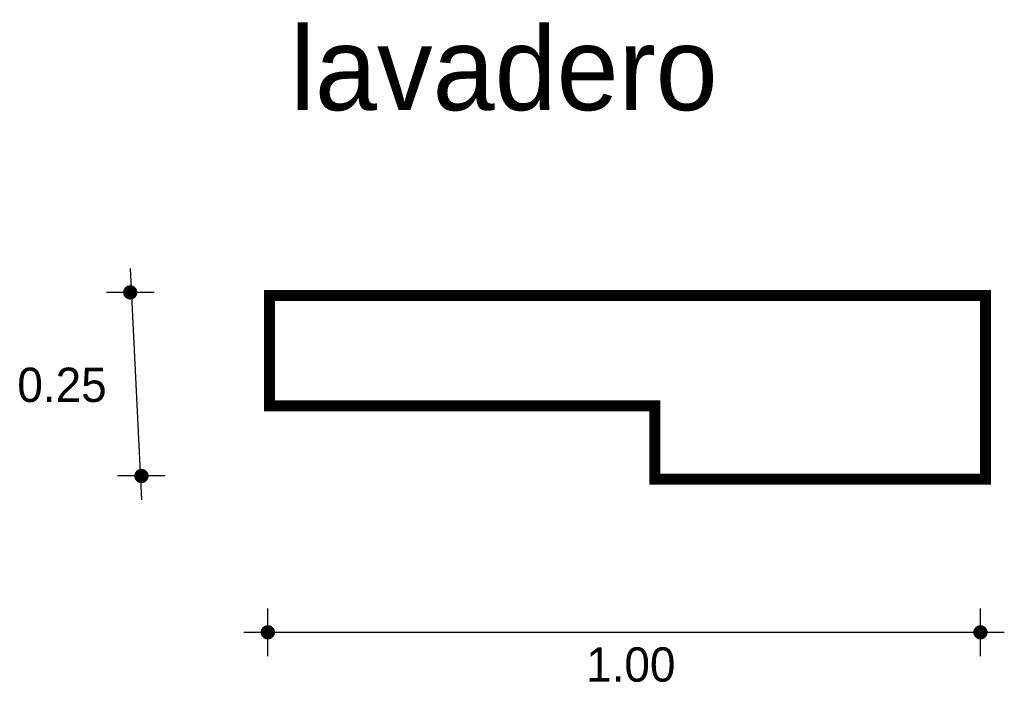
# Model space of a CAD drawing. Extents: x 4.69 to 6.03, y 10.1 to 11.
import ezdxf

# ---------------------------------------------------------------- set-up
doc = ezdxf.new("R2010")
doc.units = 0
doc.header["$MEASUREMENT"] = 0
for name, color, linetype in [('BORDE', 2, 'CONTINUOUS'), ('COTAS', 6, 'CONTINUOUS'), ('DIBUJO', 5, 'CONTINUOUS'), ('TEXTO', 4, 'CONTINUOUS')]:
    doc.layers.add(name, color=color, linetype=linetype)

msp = doc.modelspace()

# ---------------------------------------------------------------- linework, layer by layer
at = {"layer": 'BORDE', "const_width": 0.015}
msp.add_lwpolyline([(5.5559, 10.4769), (5.5559, 10.3769), (6.0059, 10.3769), (6.0059, 10.6269), (5.0309, 10.6269), (5.0309, 10.4769)], close=True, dxfattribs=at)
at = {"layer": 'COTAS'}
for p, q in [((4.8413, 10.6638), (4.8566, 10.3488)), ((4.8738, 10.6313), (4.8089, 10.6313)), ((4.8891, 10.3813), (4.8241, 10.3813)), ((5.0287, 10.1359), (5.0287, 10.2008)), ((5.9993, 10.1359), (5.9993, 10.2008)), ((4.9962, 10.1684), (6.0317, 10.1684))]:
    msp.add_line(p, q, dxfattribs=at)
at = {"layer": 'COTAS', "const_width": 0.00974}
for points in [[(4.8365, 10.6313, 1), (4.8462, 10.6313, 1)], [(4.8517, 10.3813, 1), (4.8615, 10.3813, 1)], [(5.0238, 10.1684, 1), (5.0336, 10.1684, 1)], [(5.9944, 10.1684, 1), (6.0041, 10.1684, 1)]]:
    msp.add_lwpolyline(points, format="xyb", close=True, dxfattribs=at)
at = {"layer": 'DIBUJO'}
for p, q in [((5.0291, 10.6298), (6.0041, 10.6298)), ((5.0291, 10.4798), (5.0291, 10.6298)), ((6.0041, 10.3798), (6.0041, 10.6298)), ((5.0291, 10.4798), (5.5541, 10.4798)), ((5.5541, 10.3798), (5.5541, 10.4798)), ((5.5541, 10.3798), (6.0041, 10.3798))]:
    msp.add_line(p, q, dxfattribs=at)

# ---------------------------------------------------------------- texts
at = {"layer": 'COTAS'}
for s, p in [('0.25', (4.6876, 10.4821)), ('1.00', (5.4622, 10.1012))]:
    msp.add_text(s, height=0.04675, dxfattribs=at).set_placement(p)
at = {"layer": 'TEXTO'}
msp.add_text('lavadero', height=0.11349, dxfattribs=at).set_placement((5.0592, 10.8795))

doc.saveas('drawing.dxf')
